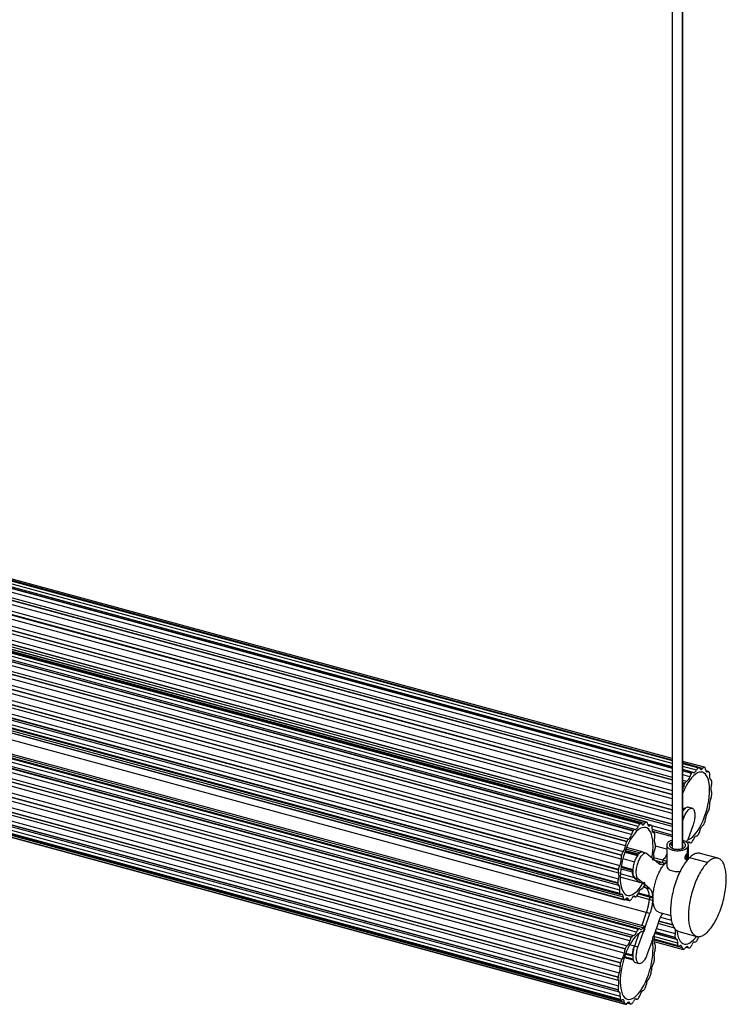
# Paper-space layout '_Trimétrica' of a CAD drawing. Header units: millimetres. Extents: x 2932 to 3978, y 2581 to 4039.
# Tile 2 of 4: x 3455 to 3978, y 2581 to 3310. Entities that reach past the tile are written whole.
import ezdxf

# ---------------------------------------------------------------- set-up
doc = ezdxf.new("R2010")
doc.units = ezdxf.units.MM

psp = doc.layouts.new('_Trimétrica')

# ---------------------------------------------------------------- linework, layer by layer
at = {"color": 7, "linetype": 'Continuous', "lineweight": 25}
for p, q in [((3937.64, 3566.41), (3937.64, 2697.53)), ((3945.17, 3566.38), (3945.17, 2696.79)), ((3945.64, 2697.53), (3945.64, 3566.42)), ((3001.88, 3016.16), (3937.64, 2761.84)), ((3937.64, 2761.86), (3001.91, 3016.17)), ((3937.64, 2762.07), (3002.45, 3016.23)), ((3937.64, 2763.39), (3006.42, 3016.47)), ((3937.64, 2753.36), (2995.45, 3009.43)), ((2996.76, 3012.02), (3937.64, 2756.31)), ((3937.64, 2756.35), (2996.78, 3012.05)), ((3937.64, 2757.29), (2998, 3012.66)), ((3937.64, 2759.63), (3000.41, 3014.35)), ((3937.64, 2762.22), (3005.04, 3015.67)), ((3937.64, 2744.25), (2990.85, 3001.57)), ((2991.81, 3004.6), (3937.64, 2747.54)), ((3937.64, 2747.59), (2991.83, 3004.64)), ((2993.32, 3006.23), (3937.64, 2749.58)), ((2987.71, 2994.89), (3937.64, 2736.72)), ((3937.64, 2736.77), (2987.72, 2994.94)), ((2989.08, 2997.38), (3937.64, 2739.58)), ((2986.06, 2987.22), (3937.64, 2728.6)), ((3937.64, 2733.53), (2987.23, 2991.83)), ((2985, 2984.21), (3937.64, 2725.3)), ((3937.64, 2725.35), (2985.01, 2984.26)), ((3937.64, 2722.64), (2985.06, 2981.53)), ((3912.46, 2712.96), (2957.28, 2972.56)), ((2958.73, 2974.58), (3913.91, 2714.99)), ((3913.94, 2715.01), (2958.76, 2974.6)), ((3914.64, 2715.16), (2959.47, 2974.76)), ((3917.23, 2715.22), (2962.06, 2974.82)), ((2963.53, 2975.86), (3918.71, 2716.27)), ((3918.73, 2716.27), (2963.56, 2975.86)), ((3918.8, 2716.25), (2963.62, 2975.85)), ((3937.64, 2714.88), (2984.06, 2974.04)), ((2984.06, 2973.99), (3937.64, 2714.83)), ((2984.66, 2977.13), (3937.64, 2718.13)), ((3907.53, 2707.22), (2952.36, 2966.82)), ((2953.59, 2969.55), (3908.76, 2709.96)), ((3908.79, 2710), (2953.62, 2969.59)), ((3910.18, 2710.82), (2955.01, 2970.41)), ((3937.64, 2713.07), (2984.66, 2972.07)), ((3903.12, 2698.78), (2947.95, 2958.38)), ((2948.79, 2961.45), (3903.96, 2701.85)), ((3903.99, 2701.91), (2948.82, 2961.5)), ((2950.29, 2963.33), (3905.46, 2703.73)), ((2944.99, 2951.37), (3900.17, 2691.77)), ((3900.18, 2691.83), (2945.01, 2951.43)), ((2946.31, 2954.03), (3901.48, 2694.44)), ((2943.66, 2943.76), (3898.83, 2684.17)), ((3899.82, 2688.78), (2944.65, 2948.37)), ((3897.89, 2681.13), (2942.71, 2940.73)), ((2942.71, 2940.67), (3897.88, 2681.07)), ((3898.07, 2678.56), (2942.9, 2938.15)), ((3897.4, 2671.26), (2942.23, 2930.85)), ((2942.24, 2930.8), (3897.41, 2671.2)), ((2942.7, 2933.9), (3897.87, 2674.31)), ((3898.12, 2669.51), (2942.95, 2929.11)), ((2943.56, 2925.78), (3898.73, 2666.19)), ((3898.81, 2663.53), (2943.64, 2923.13)), ((2943.65, 2923.09), (3898.82, 2663.5)), ((2944.27, 2922.39), (3899.44, 2662.8)), ((2946.12, 2920.5), (3901.3, 2660.91)), ((3901.9, 2659.01), (2946.73, 2918.6)), ((2946.75, 2918.59), (3901.93, 2658.99)), ((2946.96, 2918.49), (3902.13, 2658.89)), ((3921.16, 2648.63), (2967.75, 2907.74)), ((3911.21, 2634.9), (2956.04, 2894.49)), ((2957.45, 2896.73), (3912.62, 2637.13)), ((3912.65, 2637.15), (2957.48, 2896.75)), ((3913.53, 2637.43), (2958.35, 2897.03)), ((3916.09, 2638.08), (2960.92, 2897.67)), ((2964.4, 2898.32), (3917.32, 2639.33)), ((3906.35, 2628.39), (2951.18, 2887.99)), ((2952.33, 2890.84), (3907.5, 2631.25)), ((3907.53, 2631.29), (2952.35, 2890.88)), ((2953.83, 2891.96), (3909, 2632.36)), ((3902.17, 2619.44), (2946.99, 2879.03)), ((2947.72, 2882.13), (3902.9, 2622.53)), ((3902.92, 2622.59), (2947.75, 2882.18)), ((2949.19, 2884.23), (3904.37, 2624.64)), ((2944.26, 2871.75), (3899.43, 2612.16)), ((3899.45, 2612.22), (2944.28, 2871.82)), ((2945.5, 2874.57), (3900.67, 2614.97)), ((2943.25, 2864.27), (3898.42, 2604.67)), ((3899.22, 2609.25), (2944.05, 2868.84)), ((2942.41, 2861.13), (3897.58, 2601.53)), ((3897.59, 2601.6), (2942.42, 2861.2)), ((3897.91, 2599.2), (2942.74, 2858.79)), ((3897.58, 2592.15), (2942.41, 2851.74)), ((2942.42, 2851.68), (3897.59, 2592.09)), ((2942.74, 2854.73), (3897.91, 2595.13)), ((2943.2, 2850.25), (3898.37, 2590.65)), ((2944.05, 2847.23), (3899.22, 2587.63)), ((3899.43, 2585.14), (2944.26, 2844.74)), ((2944.28, 2844.7), (3899.45, 2585.1)), ((2944.82, 2844.2), (3899.99, 2584.6)), ((2946.99, 2842.79), (3902.17, 2583.19)), ((3902.9, 2581.53), (2947.72, 2841.12)), ((2947.75, 2841.11), (3902.92, 2581.52)), ((2947.83, 2841.09), (3903, 2581.49)), ((3961.59, 2756.88), (3945.64, 2761.21)), ((3960.21, 2756.08), (3945.64, 2760.04)), ((3957.62, 2756.63), (3945.64, 2759.89)), ((3957.08, 2756.57), (3945.64, 2759.68)), ((3945.64, 2759.66), (3957.05, 2756.56)), ((3955.58, 2754.76), (3945.64, 2757.46)), ((3953.18, 2753.07), (3945.64, 2755.11)), ((3951.96, 2752.45), (3945.64, 2754.17)), ((3945.64, 2754.13), (3951.93, 2752.42)), ((3957.08, 2756.57), (3957.05, 2756.56)), ((3961.69, 2756.84), (3961.66, 2756.85)), ((3964.59, 2753.77), (3962.56, 2754.32)), ((3963.91, 2753.62), (3962.7, 2753.95)), ((3950.63, 2749.83), (3945.64, 2751.19)), ((3945.64, 2747.41), (3948.49, 2746.63)), ((3951.96, 2752.45), (3951.93, 2752.42)), ((3965.15, 2753.23), (3965.13, 2753.26)), ((3966.21, 2747.71), (3966.05, 2747.75)), ((3966.16, 2747.72), (3966.07, 2747.75)), ((3947, 2745.04), (3945.64, 2745.41)), ((3945.64, 2745.37), (3946.98, 2745)), ((3946.03, 2741.97), (3945.64, 2742.08)), ((3947, 2745.04), (3946.98, 2745)), ((3967, 2746.22), (3966.99, 2746.27)), ((3966.99, 2736.76), (3967, 2736.83)), ((3947.09, 2726.31), (3945.64, 2726.71)), ((3946.85, 2726.19), (3945.64, 2726.52)), ((3945.64, 2724.46), (3946.85, 2726.19)), ((3952.38, 2726.51), (3949.73, 2727.23)), ((3965.13, 2726.13), (3965.15, 2726.21)), ((3946.57, 2720.1), (3945.64, 2720.35)), ((3945.64, 2717.48), (3946.57, 2720.1)), ((3913.94, 2715.01), (3913.91, 2714.99)), ((3918.73, 2716.27), (3918.71, 2716.27)), ((3922.07, 2713.96), (3919.61, 2714.63)), ((3921.22, 2713.7), (3919.75, 2714.1)), ((3922.46, 2713.7), (3937.64, 2709.57)), ((3922.53, 2713.6), (3922.51, 2713.63)), ((3937.64, 2706.76), (3922.85, 2710.78)), ((3953.23, 2714.36), (3949.22, 2703.08)), ((3961.66, 2715.77), (3961.69, 2715.84)), ((3908.79, 2710), (3908.76, 2709.96)), ((3923.04, 2709.51), (3937.64, 2705.54)), ((3924.06, 2708.58), (3923.41, 2708.76)), ((3923.87, 2708.6), (3923.48, 2708.71)), ((3924.82, 2707.37), (3924.81, 2707.41)), ((3937.64, 2703.16), (3937.49, 2702.75)), ((3949.22, 2703.08), (3948.56, 2702.44)), ((3957.05, 2707.07), (3957.08, 2707.13)), ((3913.39, 2693.53), (3903.45, 2696.23)), ((3915.64, 2694.26), (3903.87, 2697.46)), ((3903.99, 2701.91), (3903.96, 2701.85)), ((3933.64, 2696.33), (3925.28, 2698.6)), ((3925.29, 2698.42), (3925.29, 2698.47)), ((3933.64, 2699.24), (3933.64, 2683.82)), ((3937.64, 2701.53), (3936.33, 2700.69)), ((3937.64, 2699.07), (3936.33, 2700.69)), ((3948.56, 2702.44), (3948.23, 2701.51)), ((3948.71, 2697.32), (3948.71, 2693.04)), ((3949.43, 2701.38), (3951.05, 2700.94)), ((3949.64, 2689.02), (3949.64, 2699.24)), ((3949.67, 2701.52), (3950.62, 2701.26)), ((3951.93, 2701.21), (3951.96, 2701.24)), ((3900.18, 2691.83), (3900.17, 2691.77)), ((3901.19, 2689.33), (3909.75, 2687)), ((3902.59, 2694.08), (3911.95, 2691.54)), ((3902.74, 2694.53), (3912.27, 2691.94)), ((3912.5, 2692.24), (3902.9, 2694.85)), ((3912.73, 2692.52), (3903.02, 2695.16)), ((3918.47, 2693.41), (3915.81, 2694.13)), ((3918.98, 2693.17), (3922.99, 2689.72)), ((3922.99, 2689.72), (3922.99, 2688.51)), ((3922.99, 2688.5), (3923.5, 2689)), ((3922.99, 2688.51), (3923.32, 2688.22)), ((3923.32, 2688.22), (3923.98, 2688.87)), ((3923.98, 2688.87), (3923.5, 2689)), ((3923.98, 2688.87), (3927.82, 2685.56)), ((3933.47, 2687.37), (3924.07, 2689.93)), ((3947.16, 2689.71), (3947.16, 2689.96)), ((3948.34, 2688.85), (3948.71, 2688.75)), ((3948.71, 2688.75), (3948.71, 2687.96)), ((3949.53, 2692.28), (3949.53, 2692.03)), ((3963.72, 2686.35), (3950.46, 2689.96)), ((3971.59, 2689.59), (3958.33, 2693.19)), ((3897.89, 2681.13), (3897.88, 2681.07)), ((3908.3, 2679.21), (3899.67, 2681.55)), ((3908.47, 2680.37), (3899.81, 2682.72)), ((3908.5, 2680.73), (3899.85, 2683.09)), ((3908.49, 2680.6), (3899.85, 2682.94)), ((3899.98, 2683.63), (3908.55, 2681.31)), ((3932.07, 2686), (3925.1, 2687.9)), ((3930.82, 2688.09), (3930.4, 2686.46)), ((3932.07, 2686), (3932.27, 2685.62)), ((3932.38, 2685.74), (3932.18, 2685.8)), ((3932.79, 2686.22), (3933.63, 2686.89)), ((3932.79, 2686.22), (3933.64, 2685.99)), ((3933.27, 2686.61), (3933.47, 2687.37)), ((3933.64, 2687.61), (3933.47, 2687.37)), ((3916.32, 2670.97), (3899.27, 2675.6)), ((3912.31, 2674.42), (3899.34, 2677.95)), ((3909.66, 2675.14), (3913.67, 2671.69)), ((3916.32, 2670.97), (3912.31, 2674.42)), ((3897.4, 2671.26), (3897.41, 2671.2)), ((3916.98, 2671.61), (3916.32, 2670.97)), ((3921.16, 2666.81), (3916.37, 2668.11)), ((3916.83, 2671.46), (3916.83, 2671.46)), ((3916.83, 2670.25), (3916.83, 2671.46)), ((3917.31, 2671.33), (3916.83, 2671.46)), ((3917.34, 2669.81), (3916.83, 2670.25)), ((3917.31, 2670.12), (3916.83, 2670.25)), ((3916.85, 2668.95), (3918.5, 2667.53)), ((3917.31, 2671.33), (3916.98, 2671.61)), ((3917.31, 2670.12), (3917.31, 2671.33)), ((3921.16, 2666.81), (3917.31, 2670.12)), ((3898.81, 2663.53), (3898.82, 2663.5)), ((3902.91, 2659.1), (3905.9, 2658.29)), ((3903.49, 2659.65), (3905.22, 2659.18)), ((3909.12, 2661.37), (3910.29, 2661.05)), ((3909.28, 2661.43), (3909.97, 2661.24)), ((3911.33, 2661.48), (3911.36, 2661.51)), ((3923.17, 2658.4), (3911.42, 2661.59)), ((3923.46, 2660.09), (3912.36, 2663.11)), ((3923.17, 2660.97), (3912.68, 2663.82)), ((3921.25, 2660.69), (3920.52, 2659.12)), ((3921.25, 2661.49), (3921.25, 2660.69)), ((3923.5, 2660.9), (3923.17, 2660.97)), ((3923.17, 2658.4), (3923.5, 2659.11)), ((3901.9, 2659.01), (3901.93, 2658.99)), ((3906.28, 2658.29), (3906.3, 2658.3)), ((3918.5, 2649.35), (3915.15, 2639.92)), ((3917.31, 2637.81), (3921.16, 2648.63)), ((3927.55, 2649.78), (3936.63, 2647.31)), ((3929.13, 2646), (3937.12, 2643.83)), ((3916.83, 2637.94), (3917.32, 2639.33)), ((3916.83, 2636.73), (3916.83, 2637.94)), ((3917.31, 2637.81), (3916.83, 2637.94)), ((3917.31, 2636.6), (3917.31, 2637.81)), ((3927.82, 2642.89), (3923.98, 2632.07)), ((3925.98, 2637.7), (3939.96, 2633.9)), ((3939.44, 2637.84), (3927.21, 2641.16)), ((3927.87, 2642.99), (3938.17, 2640.19)), ((3938.15, 2640.26), (3927.89, 2643.05)), ((3907.53, 2631.29), (3907.5, 2631.25)), ((3913.01, 2633.91), (3909.66, 2624.47)), ((3912.31, 2623.75), (3916.32, 2635.03)), ((3912.65, 2637.15), (3912.62, 2637.13)), ((3916.32, 2635.03), (3915.63, 2635.22)), ((3916.11, 2635.43), (3916.5, 2635.8)), ((3916.32, 2635.03), (3916.98, 2635.67)), ((3916.5, 2635.8), (3916.83, 2636.73)), ((3916.98, 2635.67), (3916.5, 2635.8)), ((3917.31, 2636.6), (3916.83, 2636.73)), ((3916.98, 2635.67), (3917.31, 2636.6)), ((3923.32, 2631.43), (3922.99, 2630.5)), ((3922.99, 2630.5), (3922.99, 2629.29)), ((3923.98, 2632.07), (3923.32, 2631.43)), ((3924.5, 2631.76), (3941.7, 2627.08)), ((3924.69, 2634.09), (3940.52, 2629.78)), ((3925, 2634.96), (3939.77, 2630.95)), ((3939.76, 2631), (3925.02, 2635.01)), ((3939.76, 2631), (3939.77, 2630.95)), ((3942.59, 2635.29), (3955.86, 2631.69)), ((3957.21, 2631.68), (3957.05, 2631.15)), ((3912.31, 2623.75), (3906.26, 2625.39)), ((3922.99, 2629.29), (3918.98, 2618.01)), ((3924.16, 2628), (3945.78, 2622.12)), ((3924.28, 2629.15), (3945, 2623.52)), ((3924.32, 2629.35), (3942.51, 2624.4)), ((3942.05, 2624.77), (3924.36, 2629.58)), ((3924.36, 2629.56), (3942.07, 2624.74)), ((3925.35, 2623.92), (3925.35, 2623.96)), ((3942.05, 2624.77), (3942.07, 2624.74)), ((3947.87, 2623.77), (3949.94, 2623.21)), ((3948.19, 2624.02), (3949.41, 2623.69)), ((3950.64, 2623.36), (3950.68, 2623.39)), ((3954.2, 2627.6), (3954.4, 2627.55)), ((3954.22, 2627.6), (3954.34, 2627.57)), ((3955.79, 2628.37), (3955.82, 2628.42)), ((3902.33, 2616.18), (3908.89, 2614.4)), ((3908.76, 2614.8), (3902.44, 2616.52)), ((3902.46, 2616.59), (3908.73, 2614.89)), ((3902.92, 2622.59), (3902.9, 2622.53)), ((3903.17, 2618.71), (3908.46, 2617.27)), ((3908.3, 2617.74), (3903.33, 2619.09)), ((3945.85, 2622.11), (3945.88, 2622.1)), ((3899.45, 2612.22), (3899.43, 2612.16)), ((3910.51, 2612.32), (3913.16, 2611.6)), ((3924.4, 2613.7), (3924.41, 2613.76)), ((3897.59, 2601.6), (3897.58, 2601.53)), ((3921.68, 2603.02), (3921.7, 2603.08)), ((3897.58, 2592.15), (3897.59, 2592.09)), ((3917.57, 2593.32), (3917.6, 2593.37)), ((3899.43, 2585.14), (3899.45, 2585.1)), ((3902.9, 2581.53), (3902.92, 2581.52)), ((3904.47, 2582.41), (3906.96, 2581.74)), ((3904.87, 2582.81), (3906.35, 2582.41)), ((3907.5, 2581.8), (3907.53, 2581.81)), ((3910.71, 2585.49), (3911.4, 2585.3)), ((3910.81, 2585.5), (3911.21, 2585.39)), ((3912.62, 2585.91), (3912.65, 2585.95))]:
    psp.add_line(p, q, dxfattribs=at)
at = {"color": 7, "linetype": 'Continuous', "lineweight": 25, "flags": 128}
for points in [[(3953.37, 2752.98), (3953.61, 2752.88), (3953.87, 2752.88), (3954.15, 2752.97), (3954.44, 2753.17), (3954.74, 2753.45), (3955.03, 2753.81), (3955.31, 2754.25), (3955.58, 2754.76)], [(3958.23, 2755.96), (3958.13, 2756.17), (3958.02, 2756.34), (3957.89, 2756.48), (3957.75, 2756.58), (3957.6, 2756.64), (3957.44, 2756.66), (3957.26, 2756.64), (3957.08, 2756.57)], [(3958.23, 2755.96), (3958.39, 2755.65), (3958.58, 2755.42), (3958.81, 2755.29), (3959.06, 2755.26), (3959.33, 2755.32), (3959.62, 2755.49), (3959.92, 2755.74), (3960.21, 2756.08)], [(3961.66, 2756.85), (3961.5, 2756.89), (3961.33, 2756.9), (3961.16, 2756.86), (3960.97, 2756.78), (3960.79, 2756.66), (3960.6, 2756.5), (3960.4, 2756.31), (3960.21, 2756.08)], [(3962.42, 2755.18), (3962.47, 2754.69), (3962.57, 2754.28), (3962.71, 2753.94), (3962.89, 2753.69), (3963.11, 2753.52), (3963.35, 2753.46), (3963.62, 2753.49), (3963.91, 2753.62)], [(3949.28, 2703.16), (3949.81, 2703.37), (3951.19, 2704.13), (3952.61, 2705.23), (3954.03, 2706.64), (3955.45, 2708.34), (3956.83, 2710.32), (3958.16, 2712.54), (3959.43, 2714.98), (3960.61, 2717.59), (3961.69, 2720.35), (3962.65, 2723.22), (3963.48, 2726.16), (3964.17, 2729.12), (3964.71, 2732.07), (3965.09, 2734.96), (3965.31, 2737.76), (3965.36, 2740.42), (3965.25, 2742.92), (3964.97, 2745.21), (3964.53, 2747.26), (3963.93, 2749.06), (3963.18, 2750.56), (3962.3, 2751.75), (3961.3, 2752.62), (3960.18, 2753.15), (3958.96, 2753.33), (3957.67, 2753.17), (3956.32, 2752.66), (3954.92, 2751.81), (3953.5, 2750.63), (3952.08, 2749.15), (3950.67, 2747.37), (3949.3, 2745.33), (3947.98, 2743.05), (3946.73, 2740.57), (3945.64, 2738.06)], [(3953.37, 2752.98), (3953.22, 2753.05), (3953.06, 2753.09), (3952.89, 2753.08), (3952.71, 2753.03), (3952.53, 2752.95), (3952.34, 2752.82), (3952.15, 2752.65), (3951.96, 2752.45)], [(3965.36, 2750.73), (3965.31, 2750.15), (3965.3, 2749.59), (3965.34, 2749.09), (3965.42, 2748.65), (3965.55, 2748.29), (3965.72, 2748.01), (3965.92, 2747.82), (3966.16, 2747.72)], [(3922.64, 2690.06), (3922.99, 2692.28), (3923.31, 2695.14), (3923.47, 2697.89), (3923.46, 2700.5), (3923.28, 2702.92), (3922.94, 2705.13), (3922.44, 2707.09), (3921.78, 2708.77), (3920.98, 2710.16), (3920.05, 2711.23), (3919, 2711.97), (3917.85, 2712.37), (3916.6, 2712.43), (3915.28, 2712.13), (3913.91, 2711.5), (3912.5, 2710.52), (3911.08, 2709.23), (3909.66, 2707.63), (3908.26, 2705.76), (3906.91, 2703.62), (3905.62, 2701.26), (3904.4, 2698.71), (3903.29, 2696), (3902.28, 2693.17), (3901.4, 2690.25), (3900.65, 2687.29), (3900.05, 2684.34), (3899.61, 2681.42), (3899.33, 2678.58), (3899.22, 2675.86), (3899.27, 2673.3), (3899.49, 2670.93), (3899.87, 2668.78), (3900.41, 2666.89), (3901.1, 2665.27), (3901.93, 2663.96), (3902.89, 2662.97), (3903.97, 2662.31), (3905.15, 2662), (3906.42, 2662.03), (3907.75, 2662.41), (3909.13, 2663.14), (3910.55, 2664.19), (3911.97, 2665.56), (3913.39, 2667.23), (3914.77, 2669.18), (3915.93, 2671.05)], [(3910.24, 2710.8), (3910.49, 2710.76), (3910.76, 2710.81), (3911.05, 2710.97), (3911.35, 2711.21), (3911.64, 2711.54), (3911.93, 2711.95), (3912.2, 2712.43), (3912.46, 2712.96)], [(3915.17, 2714.68), (3915.34, 2714.42), (3915.56, 2714.25), (3915.8, 2714.17), (3916.07, 2714.2), (3916.35, 2714.32), (3916.65, 2714.53), (3916.94, 2714.84), (3917.23, 2715.22)], [(3919.58, 2714.85), (3919.66, 2714.4), (3919.78, 2714.03), (3919.95, 2713.74), (3920.15, 2713.54), (3920.39, 2713.43), (3920.65, 2713.43), (3920.92, 2713.52), (3921.22, 2713.7)], [(3922.51, 2713.63), (3922.39, 2713.77), (3922.25, 2713.88), (3922.1, 2713.95), (3921.94, 2713.98), (3921.77, 2713.97), (3921.59, 2713.92), (3921.4, 2713.83), (3921.22, 2713.7)], [(3922.88, 2711.28), (3922.85, 2710.71), (3922.87, 2710.19), (3922.93, 2709.72), (3923.05, 2709.33), (3923.2, 2709.01), (3923.39, 2708.78), (3923.61, 2708.64), (3923.87, 2708.6)], [(3924.81, 2707.41), (3924.75, 2707.69), (3924.67, 2707.93), (3924.57, 2708.13), (3924.46, 2708.3), (3924.33, 2708.44), (3924.19, 2708.53), (3924.03, 2708.59), (3923.87, 2708.6)], [(3950.62, 2701.26), (3950.43, 2701.47), (3950.19, 2701.58), (3949.94, 2701.6), (3949.66, 2701.52), (3949.37, 2701.34), (3949.07, 2701.07), (3948.93, 2700.91)], [(3950.62, 2701.26), (3950.75, 2701.11), (3950.89, 2701.01), (3951.04, 2700.94), (3951.2, 2700.92), (3951.37, 2700.93), (3951.55, 2700.99), (3951.74, 2701.08), (3951.93, 2701.21)], [(3898.82, 2663.5), (3898.92, 2663.28), (3899.03, 2663.1), (3899.15, 2662.96), (3899.29, 2662.86), (3899.44, 2662.8), (3899.61, 2662.78), (3899.78, 2662.79), (3899.96, 2662.85)], [(3901.3, 2660.91), (3901.27, 2661.42), (3901.2, 2661.88), (3901.08, 2662.26), (3900.92, 2662.57), (3900.72, 2662.78), (3900.49, 2662.9), (3900.24, 2662.93), (3899.96, 2662.85)], [(3901.93, 2658.99), (3902.07, 2658.91), (3902.23, 2658.88), (3902.4, 2658.88), (3902.58, 2658.92), (3902.76, 2659), (3902.95, 2659.13), (3903.14, 2659.29), (3903.33, 2659.49)], [(3905.22, 2659.18), (3905.09, 2659.54), (3904.92, 2659.82), (3904.71, 2660), (3904.47, 2660.09), (3904.2, 2660.08), (3903.92, 2659.98), (3903.63, 2659.78), (3903.33, 2659.49)], [(3905.22, 2659.18), (3905.3, 2658.94), (3905.4, 2658.73), (3905.51, 2658.56), (3905.64, 2658.43), (3905.78, 2658.33), (3905.94, 2658.28), (3906.1, 2658.26), (3906.28, 2658.29)], [(3909.97, 2661.24), (3909.75, 2661.39), (3909.5, 2661.45), (3909.23, 2661.41), (3908.95, 2661.27), (3908.65, 2661.04), (3908.36, 2660.73), (3908.07, 2660.33), (3907.79, 2659.86)], [(3909.97, 2661.24), (3910.11, 2661.13), (3910.26, 2661.06), (3910.42, 2661.03), (3910.59, 2661.04), (3910.77, 2661.09), (3910.95, 2661.18), (3911.14, 2661.31), (3911.33, 2661.48)], [(3913.95, 2637.11), (3913.83, 2637.25), (3913.69, 2637.36), (3913.54, 2637.43), (3913.38, 2637.45), (3913.2, 2637.44), (3913.03, 2637.38), (3912.84, 2637.29), (3912.65, 2637.15)], [(3913.95, 2637.11), (3914.15, 2636.9), (3914.39, 2636.78), (3914.64, 2636.77), (3914.92, 2636.85), (3915.21, 2637.03), (3915.51, 2637.29), (3915.8, 2637.65), (3916.09, 2638.08)], [(3916.11, 2635.43), (3914.77, 2635), (3913.39, 2634.24), (3911.97, 2633.15), (3910.55, 2631.74), (3909.13, 2630.03), (3907.75, 2628.05), (3906.42, 2625.83), (3905.15, 2623.4), (3903.97, 2620.78), (3902.89, 2618.02), (3901.93, 2615.15), (3901.1, 2612.21), (3900.41, 2609.25), (3899.87, 2606.31), (3899.49, 2603.41), (3899.27, 2600.61), (3899.22, 2597.95), (3899.33, 2595.45), (3899.61, 2593.16), (3900.05, 2591.11), (3900.65, 2589.32), (3901.4, 2587.81), (3902.28, 2586.62), (3903.29, 2585.75), (3904.4, 2585.23), (3905.62, 2585.04), (3906.91, 2585.21), (3908.26, 2585.72), (3909.66, 2586.56), (3911.08, 2587.74), (3912.5, 2589.22), (3913.91, 2591), (3915.28, 2593.04), (3916.6, 2595.32), (3917.85, 2597.8), (3919, 2600.46), (3920.05, 2603.25), (3920.98, 2606.14), (3921.78, 2609.09), (3922.44, 2612.05), (3922.94, 2614.99), (3923.28, 2617.86), (3923.46, 2620.63), (3923.47, 2623.25), (3923.31, 2625.7), (3922.99, 2627.93), (3922.82, 2628.75)], [(3939.77, 2630.95), (3939.83, 2630.68), (3939.91, 2630.44), (3940.01, 2630.23), (3940.13, 2630.06), (3940.25, 2629.93), (3940.4, 2629.83), (3940.55, 2629.78), (3940.72, 2629.76)], [(3941.26, 2635.89), (3941.3, 2635.45), (3941.64, 2633.24), (3942.15, 2631.29), (3942.8, 2629.6), (3943.6, 2628.21), (3944.53, 2627.14), (3945.58, 2626.4), (3946.73, 2626), (3947.98, 2625.94), (3949.3, 2626.24), (3950.67, 2626.88), (3952.08, 2627.85), (3953.5, 2629.14), (3954.92, 2630.74), (3955.75, 2631.82)], [(3941.7, 2627.08), (3941.73, 2627.65), (3941.71, 2628.18), (3941.65, 2628.64), (3941.54, 2629.04), (3941.38, 2629.36), (3941.19, 2629.59), (3940.97, 2629.72), (3940.72, 2629.76)], [(3945, 2623.52), (3944.92, 2623.97), (3944.8, 2624.34), (3944.63, 2624.63), (3944.43, 2624.82), (3944.2, 2624.93), (3943.94, 2624.94), (3943.66, 2624.85), (3943.37, 2624.66)], [(3949.41, 2623.69), (3949.24, 2623.95), (3949.02, 2624.12), (3948.78, 2624.19), (3948.51, 2624.17), (3948.23, 2624.05), (3947.94, 2623.83), (3947.64, 2623.53), (3947.35, 2623.14)], [(3954.34, 2627.57), (3954.09, 2627.61), (3953.82, 2627.55), (3953.53, 2627.4), (3953.23, 2627.15), (3952.94, 2626.82), (3952.65, 2626.41), (3952.38, 2625.94), (3952.13, 2625.41)], [(3899.22, 2587.63), (3899.28, 2588.22), (3899.28, 2588.77), (3899.25, 2589.27), (3899.16, 2589.71), (3899.03, 2590.08), (3898.86, 2590.36), (3898.66, 2590.55), (3898.42, 2590.64)], [(3902.17, 2583.19), (3902.11, 2583.67), (3902.01, 2584.09), (3901.87, 2584.43), (3901.69, 2584.68), (3901.47, 2584.84), (3901.23, 2584.9), (3900.96, 2584.87), (3900.67, 2584.74)], [(3906.35, 2582.41), (3906.19, 2582.72), (3906, 2582.94), (3905.77, 2583.07), (3905.52, 2583.1), (3905.25, 2583.04), (3904.96, 2582.88), (3904.66, 2582.63), (3904.37, 2582.29)], [(3906.35, 2582.41), (3906.45, 2582.2), (3906.56, 2582.02), (3906.68, 2581.89), (3906.83, 2581.79), (3906.98, 2581.73), (3907.14, 2581.71), (3907.32, 2581.74), (3907.5, 2581.8)], [(3911.21, 2585.39), (3910.97, 2585.49), (3910.71, 2585.49), (3910.43, 2585.39), (3910.14, 2585.2), (3909.84, 2584.92), (3909.55, 2584.55), (3909.27, 2584.11), (3909, 2583.61)], [(3911.21, 2585.39), (3911.36, 2585.31), (3911.52, 2585.28), (3911.69, 2585.29), (3911.87, 2585.33), (3912.05, 2585.42), (3912.24, 2585.55), (3912.43, 2585.71), (3912.62, 2585.91)]]:
    psp.add_lwpolyline(points, dxfattribs=at)
at = {"color": 7, "linetype": 'Continuous', "lineweight": 25}
for centre, radius, start, end in [((3959.07, 2753.41), 3.74, 122.57719, 158.88016), ((3960.58, 2755.36), 1.85, 354.15931, 53.12939), ((3964.39, 2752.99), 0.793, 20.00955, 126.9803), ((3949.84, 2743.88), 3.06, 116.08264, 157.75956), ((3945.94, 2750.65), 4.76, 302.43184, 350.13242), ((3957.58, 2747.96), 7.2, 141.66929, 164.91419), ((3960.8, 2751.6), 4.65, 349.24812, 20.50136), ((3965.53, 2746.39), 1.47, 355.38334, 64.49634), ((3936.33, 2743.34), 9.8, 341.88641, 351.94347), ((3955.41, 2740.68), 9.47, 152.81672, 172.13494), ((3971.95, 2741.2), 5.66, 158.95081, 201.04073), ((3958.98, 2745.6), 8.04, 342.8771, 4.40076), ((3973.78, 2730), 8.46, 154.1624, 185.99076), ((3957.44, 2737.7), 9.59, 335.28391, 354.37415), ((3963.15, 2737.48), 3.9, 350.49136, 25.70468), ((3954.3, 2718.93), 10.21, 134.23683, 148.09879), ((3957.28, 2727.98), 8.06, 325.28994, 346.76289), ((3958.06, 2728.19), 7.36, 344.38742, 7.22463), ((3952.92, 2719.54), 9.51, 337.10395, 356.30528), ((3971.22, 2718.47), 8.81, 146.03806, 176.98552), ((3910.09, 2709.37), 1.44, 83.86713, 154.08706), ((3916.76, 2711.42), 4.57, 128.62386, 160.23394), ((3914.43, 2714.39), 0.793, 21.46127, 128.46982), ((3918.88, 2714.47), 1.81, 95.44729, 155.33277), ((3918.15, 2714.96), 1.43, 355.54754, 66.08394), ((3919.12, 2711.9), 3.81, 350.62163, 26.45552), ((3964.58, 2709.02), 6.42, 132.8492, 171.40229), ((3957.26, 2717.34), 4.67, 309.26649, 340.37207), ((3907.56, 2700.54), 3.83, 123.30243, 159.00349), ((3902.01, 2708.13), 5.59, 308.09186, 350.60865), ((3915.29, 2705.37), 7.98, 144.929, 166.58526), ((3929.14, 2702.77), 4.83, 159.46738, 206.60772), ((3917.61, 2706.4), 7.27, 344.55962, 7.62779), ((3948.19, 2705.19), 5.45, 313.68417, 341.68846), ((3956.55, 2702.93), 3.22, 107.55329, 170.2531), ((3955.36, 2707.85), 1.86, 276.83046, 335.43006), ((3949.77, 2711.73), 8.64, 327.83046, 348.32365), ((3894.72, 2699.47), 8.42, 323.33687, 355.31971), ((3912.66, 2697.8), 9.59, 155.03207, 174.15218), ((3915.82, 2698.98), 9.49, 337.31414, 356.57749), ((3922.2, 2698.92), 3.12, 351.75545, 32.79103), ((3891, 2688.26), 8.83, 332.42813, 3.3718), ((3907.91, 2689.35), 8.12, 162.67315, 184.08096), ((3907.23, 2689.96), 7.29, 142.05104, 165.07416), ((3931.79, 2692.06), 7.92, 155.65455, 189.01734), ((3918.39, 2689.65), 5.69, 351.998, 11.80511), ((3902.53, 2680.17), 4.74, 169.08088, 199.92862), ((3907.29, 2679.87), 9.49, 153.07194, 172.32802), ((3906.09, 2671.49), 8.69, 161.09571, 181.54029), ((3891.86, 2676.73), 6.48, 338.07522, 16.41899), ((3915.61, 2679.21), 7.2, 174.00914, 214.33673), ((3899.3, 2671.01), 1.9, 174.03216, 231.88141), ((3895.66, 2667.34), 3.28, 339.339, 41.34721), ((3916.62, 2663.24), 3.96, 115.71464, 169.96542), ((3914.19, 2669.1), 2.4, 287.41615, 336.58181), ((3873.98, 2693.29), 49.31, 329.33709, 331.56539), ((3904.14, 2665.01), 5.53, 167.75512, 195.53265), ((3903.67, 2660.62), 2.39, 173.0377, 222.42342), ((3905.03, 2661), 2.99, 295.28227, 337.6041), ((3906.65, 2665.76), 6.35, 317.96878, 343.26635), ((3918.66, 2636.78), 2.88, 117.66172, 153.30798), ((3914.81, 2626.65), 8.64, 147.82725, 168.35682), ((3909.22, 2630.52), 1.86, 96.69638, 155.49158), ((3908.03, 2635.44), 3.22, 287.47356, 350.33512), ((3916.39, 2633.19), 5.46, 133.67995, 161.7306), ((3904.7, 2627.08), 20.39, 14.8089, 16.41379), ((3918.11, 2631.03), 6.42, 346.16738, 11.29246), ((3946.97, 2631.96), 7.27, 164.56788, 187.63719), ((3933.61, 2635.76), 6.62, 343.69026, 11.61432), ((3949.3, 2633), 7.98, 324.93237, 346.55041), ((3907.32, 2621.02), 4.67, 129.21211, 160.39923), ((3900, 2629.35), 6.42, 312.81055, 351.44789), ((3928.11, 2628.1), 4.02, 159.59051, 213.29548), ((3922.92, 2624.27), 2.45, 352.88573, 41.4341), ((3916.17, 2624.08), 9.18, 339.23461, 358.94783), ((3945.46, 2626.47), 3.8, 170.64753, 206.47089), ((3942.75, 2625.2), 0.821, 214.46495, 318.70622), ((3946.43, 2623.41), 1.43, 175.61751, 246.114), ((3945.71, 2623.9), 1.81, 275.45885, 335.26239), ((3950.15, 2623.98), 0.792, 201.64264, 308.4625), ((3947.83, 2626.96), 4.57, 308.62866, 340.18815), ((3954.49, 2629), 1.44, 264.02939, 334.01744), ((3893.37, 2619.9), 8.81, 326.01729, 357.01564), ((3911.66, 2618.83), 9.51, 157.10129, 176.33416), ((3931.43, 2617.99), 7.25, 156.95327, 192.45951), ((3918.91, 2614.97), 5.63, 347.57668, 15.05437), ((3890.81, 2608.36), 8.46, 334.1523, 6.01296), ((3906.52, 2610.18), 7.36, 164.38594, 187.25071), ((3907.3, 2610.38), 8.06, 145.26762, 166.7766), ((3931.2, 2606.29), 9.02, 150.50815, 181.01693), ((3915.34, 2615.23), 9.19, 330.69463, 350.38617), ((3901.42, 2600.89), 3.9, 170.4953, 205.7234), ((3907.14, 2600.66), 9.59, 155.27719, 174.38341), ((3915.51, 2604.85), 6.44, 318.39533, 343.43498), ((3913.43, 2605.94), 8.75, 340.89318, 1.24681), ((3905.6, 2592.77), 8.04, 162.88218, 184.40966), ((3892.63, 2597.16), 5.66, 338.95289, 21.05557), ((3909.18, 2597.7), 9.47, 332.81965, 352.10431), ((3926.38, 2595.55), 7.87, 140.30359, 173.81199), ((3899.06, 2591.97), 1.47, 175.41272, 244.47623), ((3903.78, 2586.77), 4.64, 169.26846, 200.51444), ((3907.01, 2590.42), 7.2, 321.67285, 344.8774), ((3918.64, 2587.72), 4.76, 122.48662, 170.07243), ((3914.74, 2594.48), 3.06, 296.16853, 337.71806), ((3900.2, 2585.38), 0.793, 200.05403, 306.88784), ((3904, 2583.01), 1.85, 174.21291, 233.15573), ((3903.11, 2582.9), 1.4, 262.32049, 333.83559), ((3905.52, 2584.96), 3.74, 302.58278, 338.83002)]:
    psp.add_arc(centre, radius, start, end, dxfattribs=at)
for points, knots in [([(3946.57, 2720.1), (3946.77, 2720.63), (3946.99, 2721.16), (3947.48, 2722.2), (3947.75, 2722.7), (3948.31, 2723.65), (3948.61, 2724.1), (3949.22, 2724.89), (3949.54, 2725.24), (3950.16, 2725.83), (3950.48, 2726.06), (3951.08, 2726.4), (3951.38, 2726.5), (3951.93, 2726.59), (3952.19, 2726.57), (3952.66, 2726.43), (3952.88, 2726.3), (3953.26, 2725.97), (3953.44, 2725.76), (3953.77, 2725.21), (3953.92, 2724.88), (3954.16, 2724.1), (3954.26, 2723.66), (3954.4, 2722.68), (3954.44, 2722.15), (3954.46, 2721.01), (3954.43, 2720.41), (3954.33, 2719.18), (3954.24, 2718.55), (3954.02, 2717.3), (3953.89, 2716.68), (3953.59, 2715.48), (3953.41, 2714.91), (3953.23, 2714.36)], [0, 0, 0, 0, 0.0625, 0.0625, 0.125, 0.125, 0.1875, 0.1875, 0.25, 0.25, 0.3125, 0.3125, 0.375, 0.375, 0.4375, 0.4375, 0.5, 0.5, 0.5625, 0.5625, 0.625, 0.625, 0.6875, 0.6875, 0.75, 0.75, 0.8125, 0.8125, 0.875, 0.875, 0.9375, 0.9375, 1, 1, 1, 1]), ([(3946.85, 2726.19), (3946.91, 2726.26), (3946.98, 2726.31), (3947.07, 2726.32), (3947.09, 2726.31), (3947.14, 2726.29), (3947.16, 2726.27), (3947.18, 2726.24)], [0, 0, 0, 0, 0.5, 0.5, 0.75, 0.75, 1, 1, 1, 1]), ([(3949.72, 2727.19), (3949.65, 2727.22), (3949.28, 2727.41), (3948.42, 2727.17), (3947.61, 2726.64), (3947.19, 2726.25), (3947.18, 2726.24)], [0, 0, 0, 0, 0.08843, 0.533669, 0.994424, 1, 1, 1, 1]), ([(3937.49, 2702.75), (3937.42, 2702.74), (3936.72, 2702.57), (3935.65, 2702.04), (3934.91, 2701.45), (3934.56, 2701.17)], [0, 0, 0, 0, 0.051232, 0.542149, 1, 1, 1, 1]), ([(3948.71, 2697.32), (3948.98, 2697.63), (3949.53, 2698.28), (3949.72, 2699.37), (3949.38, 2700.48), (3948.44, 2701.49), (3947.17, 2702.3), (3946.1, 2702.64), (3945.64, 2702.79)], [0, 0, 0, 0, 0.161185, 0.334011, 0.513305, 0.6926, 0.865425, 1, 1, 1, 1]), ([(3934.56, 2701.17), (3934.34, 2700.95), (3934.15, 2700.72), (3933.85, 2700.22), (3933.74, 2699.96), (3933.63, 2699.42), (3933.62, 2699.14), (3933.72, 2698.58), (3933.83, 2698.3), (3934.16, 2697.76), (3934.38, 2697.49), (3934.91, 2697), (3935.22, 2696.77), (3935.91, 2696.36), (3936.28, 2696.17), (3937.07, 2695.85), (3937.49, 2695.71), (3938.32, 2695.49), (3938.77, 2695.39), (3939.73, 2695.23), (3940.24, 2695.18), (3941.3, 2695.12), (3941.84, 2695.12), (3942.93, 2695.17), (3943.47, 2695.22), (3944.53, 2695.39), (3945.04, 2695.5), (3945.99, 2695.78), (3946.44, 2695.94), (3947.24, 2696.29), (3947.6, 2696.49), (3948.23, 2696.89), (3948.49, 2697.11), (3948.71, 2697.32)], [0, 0, 0, 0, 0.0625, 0.0625, 0.125, 0.125, 0.1875, 0.1875, 0.25, 0.25, 0.3125, 0.3125, 0.375, 0.375, 0.4375, 0.4375, 0.5, 0.5, 0.5625, 0.5625, 0.625, 0.625, 0.6875, 0.6875, 0.75, 0.75, 0.8125, 0.8125, 0.875, 0.875, 0.9375, 0.9375, 1, 1, 1, 1]), ([(3936.33, 2700.69), (3936.17, 2700.53), (3936.02, 2700.35), (3935.8, 2699.98), (3935.72, 2699.78), (3935.63, 2699.38), (3935.62, 2699.17), (3935.7, 2698.75), (3935.78, 2698.54), (3936.03, 2698.13), (3936.19, 2697.93), (3936.59, 2697.56), (3936.82, 2697.39), (3937.34, 2697.08), (3937.62, 2696.94), (3938.21, 2696.7), (3938.52, 2696.6), (3939.15, 2696.43), (3939.49, 2696.35), (3940.21, 2696.24), (3940.59, 2696.19), (3941.38, 2696.15), (3941.79, 2696.15), (3942.61, 2696.19), (3943.01, 2696.23), (3943.8, 2696.36), (3944.19, 2696.44), (3944.9, 2696.64), (3945.24, 2696.76), (3945.84, 2697.03), (3946.11, 2697.18), (3946.58, 2697.48), (3946.78, 2697.64), (3946.94, 2697.8)], [0, 0, 0, 0, 0.0625, 0.0625, 0.125, 0.125, 0.1875, 0.1875, 0.25, 0.25, 0.3125, 0.3125, 0.375, 0.375, 0.4375, 0.4375, 0.5, 0.5, 0.5625, 0.5625, 0.625, 0.625, 0.6875, 0.6875, 0.75, 0.75, 0.8125, 0.8125, 0.875, 0.875, 0.9375, 0.9375, 1, 1, 1, 1]), ([(3946.94, 2697.8), (3947.22, 2698.17), (3947.81, 2698.93), (3947.49, 2700.17), (3946.68, 2701.09), (3945.83, 2701.41), (3945.64, 2701.48)], [0, 0, 0, 0, 0.287209, 0.598083, 0.908956, 1, 1, 1, 1]), ([(3913.06, 2692.93), (3912.74, 2692.61), (3912.43, 2692.24), (3911.82, 2691.39), (3911.52, 2690.92), (3910.97, 2689.93), (3910.71, 2689.4), (3910.23, 2688.33), (3910.02, 2687.78), (3909.63, 2686.7), (3909.45, 2686.13), (3909.12, 2684.93), (3908.97, 2684.31), (3908.73, 2683.05), (3908.63, 2682.41), (3908.49, 2681.16), (3908.45, 2680.54), (3908.44, 2679.96)], [0, 0, 0, 0, 0.125, 0.125, 0.25, 0.25, 0.375, 0.375, 0.5, 0.5, 0.625, 0.625, 0.75, 0.75, 0.875, 0.875, 1, 1, 1, 1]), ([(3912.31, 2674.42), (3912.13, 2674.61), (3911.96, 2674.86), (3911.66, 2675.46), (3911.52, 2675.82), (3911.3, 2676.64), (3911.22, 2677.1), (3911.11, 2678.12), (3911.09, 2678.68), (3911.1, 2679.85), (3911.14, 2680.46), (3911.28, 2681.71), (3911.38, 2682.35), (3911.63, 2683.6), (3911.78, 2684.22), (3912.1, 2685.41), (3912.29, 2685.98), (3912.67, 2687.06), (3912.88, 2687.6), (3913.36, 2688.67), (3913.62, 2689.19), (3914.17, 2690.18), (3914.46, 2690.65), (3915.07, 2691.5), (3915.38, 2691.88), (3916.01, 2692.52), (3916.32, 2692.78), (3916.94, 2693.18), (3917.23, 2693.32), (3917.8, 2693.47), (3918.06, 2693.48), (3918.55, 2693.4), (3918.78, 2693.31), (3918.98, 2693.17)], [0, 0, 0, 0, 0.0625, 0.0625, 0.125, 0.125, 0.1875, 0.1875, 0.25, 0.25, 0.3125, 0.3125, 0.375, 0.375, 0.4375, 0.4375, 0.5, 0.5, 0.5625, 0.5625, 0.625, 0.625, 0.6875, 0.6875, 0.75, 0.75, 0.8125, 0.8125, 0.875, 0.875, 0.9375, 0.9375, 1, 1, 1, 1]), ([(3915.8, 2694.06), (3915.67, 2694.11), (3915.22, 2694.29), (3914.28, 2693.99), (3913.47, 2693.29), (3913.06, 2692.93)], [0, 0, 0, 0, 0.162613, 0.574109, 1, 1, 1, 1]), ([(3913.06, 2692.93), (3913.08, 2693), (3913.1, 2693.06), (3913.15, 2693.18), (3913.17, 2693.24), (3913.26, 2693.39), (3913.33, 2693.48), (3913.39, 2693.53)], [0, 0, 0, 0, 0.25, 0.25, 0.5, 0.5, 1, 1, 1, 1]), ([(3913.39, 2693.53), (3913.69, 2693.74), (3914.3, 2694.17), (3915.07, 2694.42), (3915.46, 2694.22), (3915.61, 2694.15)], [0, 0, 0, 0, 0.38077, 0.767385, 1, 1, 1, 1]), ([(3933.64, 2692.58), (3933.38, 2692.05), (3932.52, 2690.27), (3931.52, 2688.99), (3930.82, 2688.09)], [0, 0, 0, 0, 0.298014, 1, 1, 1, 1]), ([(3950.46, 2689.96), (3949.6, 2689.04), (3947.84, 2687.15), (3945.24, 2683.18), (3942.73, 2678.35), (3940.49, 2672.82), (3938.67, 2666.94), (3937.37, 2661.06), (3936.62, 2655.54), (3936.38, 2650.5), (3936.62, 2645.94), (3937.37, 2641.87), (3938.67, 2638.55), (3940.42, 2636.2), (3941.9, 2635.62), (3942.6, 2635.34)], [0, 0, 0, 0, 0.071919, 0.148146, 0.227541, 0.308622, 0.389703, 0.469099, 0.545325, 0.617244, 0.689163, 0.76539, 0.844785, 0.925866, 1, 1, 1, 1]), ([(3948.71, 2688.75), (3948.69, 2688.73), (3948.65, 2688.69), (3948.58, 2688.64), (3948.51, 2688.59), (3948.44, 2688.55), (3948.36, 2688.52), (3948.29, 2688.5), (3948.15, 2688.48), (3947.95, 2688.49), (3947.71, 2688.61), (3947.49, 2688.81), (3947.32, 2689.09), (3947.22, 2689.44), (3947.18, 2689.84), (3947.22, 2690.29), (3947.32, 2690.75), (3947.49, 2691.21), (3947.71, 2691.66), (3947.95, 2692.08), (3948.17, 2692.39), (3948.34, 2692.62), (3948.47, 2692.78), (3948.6, 2692.92), (3948.67, 2693), (3948.71, 2693.04)], [0, 0, 0, 0, 0.017899, 0.035704, 0.053464, 0.07123, 0.08905, 0.106975, 0.125053, 0.187308, 0.250114, 0.312695, 0.375181, 0.43773, 0.500018, 0.562294, 0.624855, 0.687329, 0.749922, 0.812715, 0.874983, 0.906503, 0.937669, 0.968746, 1, 1, 1, 1]), ([(3947.76, 2691.73), (3947.73, 2691.67), (3947.6, 2691.39), (3947.46, 2690.78), (3947.39, 2690.06), (3947.46, 2689.46), (3947.67, 2689.09), (3947.98, 2689), (3948.23, 2689.19), (3948.34, 2689.28)], [0, 0, 0, 0, 0.0401524, 0.2064566, 0.3601016, 0.5137466, 0.6800508, 0.846355, 1, 1, 1, 1]), ([(3947.46, 2689.52), (3947.58, 2689.66), (3947.82, 2689.95), (3948.14, 2690.65), (3948.35, 2691.44), (3948.41, 2692.16), (3948.38, 2692.66), (3948.28, 2692.8), (3948.25, 2692.84)], [0, 0, 0, 0, 0.180341, 0.375541, 0.570741, 0.751083, 0.931424, 1, 1, 1, 1]), ([(3947.7, 2688.63), (3947.77, 2688.6), (3947.96, 2688.52), (3948.19, 2688.72), (3948.34, 2688.85)], [0, 0, 0, 0, 0.368194, 1, 1, 1, 1]), ([(3947.9, 2688.97), (3948.05, 2689.14), (3948.35, 2689.5), (3948.75, 2690.39), (3949.01, 2691.36), (3949.1, 2692.15), (3949.05, 2692.49), (3949.03, 2692.61)], [0, 0, 0, 0, 0.214372, 0.446407, 0.678442, 0.892814, 1, 1, 1, 1]), ([(3948.34, 2688.85), (3948.49, 2689.02), (3948.8, 2689.38), (3949.19, 2690.27), (3949.45, 2691.25), (3949.54, 2692.15), (3949.47, 2692.86), (3949.31, 2693.09), (3949.24, 2693.19)], [0, 0, 0, 0, 0.16742, 0.348634, 0.529849, 0.697269, 0.864689, 1, 1, 1, 1]), ([(3948.34, 2689.28), (3948.45, 2689.39), (3948.57, 2689.54), (3948.8, 2689.93), (3948.91, 2690.17), (3949.1, 2690.68), (3949.17, 2690.95), (3949.26, 2691.46), (3949.28, 2691.7), (3949.28, 2692.11), (3949.26, 2692.3), (3949.17, 2692.64), (3949.1, 2692.77), (3948.91, 2692.93), (3948.8, 2692.95), (3948.57, 2692.89), (3948.45, 2692.81), (3948.34, 2692.71)], [0, 0, 0, 0, 0.125, 0.125, 0.25, 0.25, 0.375, 0.375, 0.5, 0.5, 0.625, 0.625, 0.75, 0.75, 0.875, 0.875, 1, 1, 1, 1]), ([(3948.71, 2693.04), (3948.73, 2693.06), (3948.78, 2693.1), (3948.84, 2693.15), (3948.9, 2693.2), (3948.96, 2693.24), (3949.01, 2693.28), (3949.06, 2693.3), (3949.15, 2693.34), (3949.26, 2693.35), (3949.37, 2693.28), (3949.44, 2693.11), (3949.48, 2692.9), (3949.51, 2692.7), (3949.52, 2692.52), (3949.52, 2692.34), (3949.52, 2692.2), (3949.52, 2692.13)], [0, 0, 0, 0, 0.035785, 0.071382, 0.10689, 0.142408, 0.178035, 0.213871, 0.250014, 0.37448, 0.500045, 0.625162, 0.750088, 0.813092, 0.875308, 0.937389, 1, 1, 1, 1]), ([(3949.52, 2692.13), (3949.52, 2692.09), (3949.52, 2692.01), (3949.52, 2691.88), (3949.52, 2691.75), (3949.51, 2691.62), (3949.51, 2691.48), (3949.5, 2691.34), (3949.48, 2691.09), (3949.44, 2690.71), (3949.37, 2690.23), (3949.26, 2689.77), (3949.14, 2689.42), (3949.02, 2689.18), (3948.93, 2689.01), (3948.83, 2688.87), (3948.75, 2688.79), (3948.71, 2688.75)], [0, 0, 0, 0, 0.035886, 0.071507, 0.106989, 0.142455, 0.178029, 0.213834, 0.249985, 0.374886, 0.500027, 0.625568, 0.750058, 0.813075, 0.875383, 0.937514, 1, 1, 1, 1]), ([(3958.31, 2693.15), (3958.25, 2693.18), (3957.46, 2693.61), (3955.66, 2693.29), (3953.08, 2692.27), (3951.31, 2690.72), (3950.46, 2689.96)], [0, 0, 0, 0, 0.029626, 0.368217, 0.693294, 1, 1, 1, 1]), ([(3963.72, 2634.92), (3964.55, 2635.73), (3965.41, 2636.7), (3967.14, 2638.98), (3968.02, 2640.29), (3969.74, 2643.23), (3970.59, 2644.85), (3972.19, 2648.34), (3972.94, 2650.2), (3974.31, 2654.04), (3974.92, 2656.02), (3975.97, 2659.99), (3976.4, 2661.96), (3977.08, 2665.79), (3977.33, 2667.65), (3977.65, 2671.15), (3977.73, 2672.79), (3977.73, 2675.82), (3977.65, 2677.32), (3977.33, 2680.19), (3977.08, 2681.56), (3976.4, 2684.06), (3975.97, 2685.19), (3974.92, 2687.11), (3974.31, 2687.9), (3972.94, 2689.07), (3972.19, 2689.46), (3970.59, 2689.82), (3969.74, 2689.79), (3968.02, 2689.36), (3967.14, 2688.96), (3965.41, 2687.86), (3964.55, 2687.16), (3963.72, 2686.35)], [0, 0, 0, 0, 0.0625, 0.0625, 0.125, 0.125, 0.1875, 0.1875, 0.25, 0.25, 0.3125, 0.3125, 0.375, 0.375, 0.4375, 0.4375, 0.5, 0.5, 0.5625, 0.5625, 0.625, 0.625, 0.6875, 0.6875, 0.75, 0.75, 0.8125, 0.8125, 0.875, 0.875, 0.9375, 0.9375, 1, 1, 1, 1]), ([(3927.56, 2649.81), (3927.09, 2649.99), (3926.1, 2650.38), (3924.94, 2651.95), (3924.07, 2654.16), (3923.57, 2656.87), (3923.41, 2659.91), (3923.57, 2663.27), (3924.07, 2666.95), (3924.93, 2670.87), (3926.15, 2674.8), (3927.64, 2678.48), (3929.31, 2681.7), (3931.05, 2684.35), (3932.22, 2685.61), (3932.79, 2686.22)], [0, 0, 0, 0, 0.074134, 0.155215, 0.23461, 0.310837, 0.382756, 0.454675, 0.530901, 0.610297, 0.691378, 0.772459, 0.851854, 0.928081, 1, 1, 1, 1]), ([(3929.42, 2686.73), (3928.98, 2686.4), (3928.33, 2685.92), (3927.73, 2685.83), (3927.55, 2685.8)], [0, 0, 0, 0, 0.685113, 1, 1, 1, 1]), ([(3932.07, 2686), (3931.68, 2685.7), (3931.29, 2685.45), (3930.52, 2685.09), (3930.14, 2684.97), (3929.41, 2684.9), (3929.06, 2684.93), (3928.4, 2685.14), (3928.1, 2685.32), (3927.82, 2685.56)], [0, 0, 0, 0, 0.25, 0.25, 0.5, 0.5, 0.75, 0.75, 1, 1, 1, 1]), ([(3933.66, 2683.81), (3933.65, 2683.78), (3933.56, 2683.37), (3933.94, 2682.58), (3934.81, 2681.56), (3936.2, 2680.73), (3937.87, 2680.13), (3939.77, 2679.77), (3941.74, 2679.64), (3943.02, 2679.78), (3943.6, 2679.85)], [0, 0, 0, 0, 0.0139171, 0.1646408, 0.3153645, 0.4606506, 0.5961508, 0.731651, 0.8769371, 1, 1, 1, 1]), ([(3963.72, 2686.35), (3962.9, 2685.55), (3962.04, 2684.58), (3960.31, 2682.3), (3959.43, 2680.99), (3957.71, 2678.05), (3956.86, 2676.43), (3955.26, 2672.94), (3954.51, 2671.08), (3953.14, 2667.24), (3952.53, 2665.25), (3951.48, 2661.29), (3951.05, 2659.31), (3950.37, 2655.48), (3950.12, 2653.63), (3949.8, 2650.13), (3949.72, 2648.49), (3949.72, 2645.46), (3949.8, 2643.96), (3950.12, 2641.09), (3950.37, 2639.72), (3951.05, 2637.22), (3951.48, 2636.09), (3952.53, 2634.17), (3953.14, 2633.38), (3954.51, 2632.2), (3955.26, 2631.82), (3956.86, 2631.46), (3957.71, 2631.48), (3959.43, 2631.91), (3960.31, 2632.32), (3962.04, 2633.42), (3962.9, 2634.12), (3963.72, 2634.92)], [0, 0, 0, 0, 0.0625, 0.0625, 0.125, 0.125, 0.1875, 0.1875, 0.25, 0.25, 0.3125, 0.3125, 0.375, 0.375, 0.4375, 0.4375, 0.5, 0.5, 0.5625, 0.5625, 0.625, 0.625, 0.6875, 0.6875, 0.75, 0.75, 0.8125, 0.8125, 0.875, 0.875, 0.9375, 0.9375, 1, 1, 1, 1]), ([(3908.3, 2679.21), (3908.29, 2679.31), (3908.3, 2679.45), (3908.34, 2679.64), (3908.36, 2679.71), (3908.4, 2679.84), (3908.42, 2679.9), (3908.44, 2679.96)], [0, 0, 0, 0, 0.5, 0.5, 0.75, 0.75, 1, 1, 1, 1]), ([(3909.66, 2675.14), (3909.47, 2675.31), (3909.29, 2675.52), (3908.97, 2676.04), (3908.83, 2676.35), (3908.6, 2677.05), (3908.5, 2677.44), (3908.36, 2678.28), (3908.32, 2678.74), (3908.3, 2679.21)], [0, 0, 0, 0, 0.25, 0.25, 0.5, 0.5, 0.75, 0.75, 1, 1, 1, 1]), ([(3918.5, 2667.53), (3918.78, 2667.29), (3919.04, 2666.98), (3919.5, 2666.23), (3919.71, 2665.79), (3920.05, 2664.79), (3920.19, 2664.23), (3920.41, 2663.02), (3920.48, 2662.37), (3920.52, 2661.69)], [0, 0, 0, 0, 0.25, 0.25, 0.5, 0.5, 0.75, 0.75, 1, 1, 1, 1]), ([(3921.16, 2666.81), (3921.43, 2666.57), (3921.69, 2666.26), (3922.15, 2665.51), (3922.36, 2665.07), (3922.7, 2664.07), (3922.85, 2663.51), (3923.06, 2662.3), (3923.13, 2661.65), (3923.17, 2660.97)], [0, 0, 0, 0, 0.25, 0.25, 0.5, 0.5, 0.75, 0.75, 1, 1, 1, 1]), ([(3920.52, 2659.12), (3920.48, 2658.36), (3920.41, 2657.57), (3920.19, 2655.95), (3920.05, 2655.11), (3919.71, 2653.43), (3919.5, 2652.59), (3919.04, 2650.94), (3918.78, 2650.13), (3918.5, 2649.35)], [0, 0, 0, 0, 0.25, 0.25, 0.5, 0.5, 0.75, 0.75, 1, 1, 1, 1]), ([(3923.17, 2658.4), (3923.13, 2657.64), (3923.06, 2656.85), (3922.85, 2655.22), (3922.7, 2654.39), (3922.36, 2652.71), (3922.15, 2651.87), (3921.69, 2650.22), (3921.43, 2649.4), (3921.16, 2648.63)], [0, 0, 0, 0, 0.25, 0.25, 0.5, 0.5, 0.75, 0.75, 1, 1, 1, 1]), ([(3927.82, 2642.89), (3928.16, 2643.75), (3928.83, 2645.49), (3929.84, 2647.59), (3930.54, 2648.54), (3930.8, 2648.89)], [0, 0, 0, 0, 0.384264, 0.774153, 1, 1, 1, 1]), ([(3908.3, 2617.74), (3908.32, 2618.26), (3908.36, 2618.8), (3908.5, 2619.92), (3908.6, 2620.5), (3908.83, 2621.65), (3908.97, 2622.23), (3909.29, 2623.37), (3909.47, 2623.93), (3909.66, 2624.47)], [0, 0, 0, 0, 0.25, 0.25, 0.5, 0.5, 0.75, 0.75, 1, 1, 1, 1]), ([(3909.66, 2624.47), (3909.48, 2623.93), (3909.31, 2623.35), (3909, 2622.16), (3908.87, 2621.54), (3908.65, 2620.3), (3908.57, 2619.67), (3908.46, 2618.45), (3908.44, 2617.85), (3908.44, 2617.28)], [0, 0, 0, 0, 0.25, 0.25, 0.5, 0.5, 0.75, 0.75, 1, 1, 1, 1]), ([(3918.98, 2618.01), (3918.78, 2617.48), (3918.55, 2616.95), (3918.06, 2615.91), (3917.8, 2615.41), (3917.23, 2614.46), (3916.94, 2614.01), (3916.32, 2613.22), (3916.01, 2612.87), (3915.38, 2612.28), (3915.07, 2612.05), (3914.46, 2611.71), (3914.17, 2611.61), (3913.62, 2611.52), (3913.36, 2611.54), (3912.88, 2611.68), (3912.67, 2611.81), (3912.29, 2612.14), (3912.1, 2612.35), (3911.78, 2612.9), (3911.63, 2613.23), (3911.38, 2614.01), (3911.28, 2614.45), (3911.14, 2615.43), (3911.1, 2615.96), (3911.09, 2617.1), (3911.11, 2617.7), (3911.22, 2618.93), (3911.3, 2619.56), (3911.52, 2620.81), (3911.66, 2621.43), (3911.96, 2622.63), (3912.13, 2623.2), (3912.31, 2623.75)], [0, 0, 0, 0, 0.0625, 0.0625, 0.125, 0.125, 0.1875, 0.1875, 0.25, 0.25, 0.3125, 0.3125, 0.375, 0.375, 0.4375, 0.4375, 0.5, 0.5, 0.5625, 0.5625, 0.625, 0.625, 0.6875, 0.6875, 0.75, 0.75, 0.8125, 0.8125, 0.875, 0.875, 0.9375, 0.9375, 1, 1, 1, 1]), ([(3908.44, 2617.28), (3908.42, 2617.29), (3908.4, 2617.31), (3908.36, 2617.36), (3908.34, 2617.39), (3908.3, 2617.51), (3908.29, 2617.62), (3908.3, 2617.74)], [0, 0, 0, 0, 0.25, 0.25, 0.5, 0.5, 1, 1, 1, 1]), ([(3908.44, 2617.28), (3908.44, 2617.27), (3908.45, 2616.51), (3908.58, 2615.12), (3909.08, 2613.59), (3909.73, 2612.63), (3910.28, 2612.45), (3910.52, 2612.37)], [0, 0, 0, 0, 0.003364, 0.281364, 0.550003, 0.801679, 1, 1, 1, 1])]:
    psp.add_open_spline(points, degree=3, knots=knots, dxfattribs=at)
for points in [[(3947.16, 2689.96), (3947.15, 2689.87), (3947.15, 2689.79), (3947.16, 2689.71)], [(3947.16, 2689.96), (3947.15, 2689.87), (3947.15, 2689.79), (3947.16, 2689.71)], [(3949.53, 2692.03), (3949.54, 2692.11), (3949.54, 2692.2), (3949.53, 2692.28)]]:
    psp.add_open_spline(points, degree=3, dxfattribs=at)

doc.saveas('drawing.dxf')
